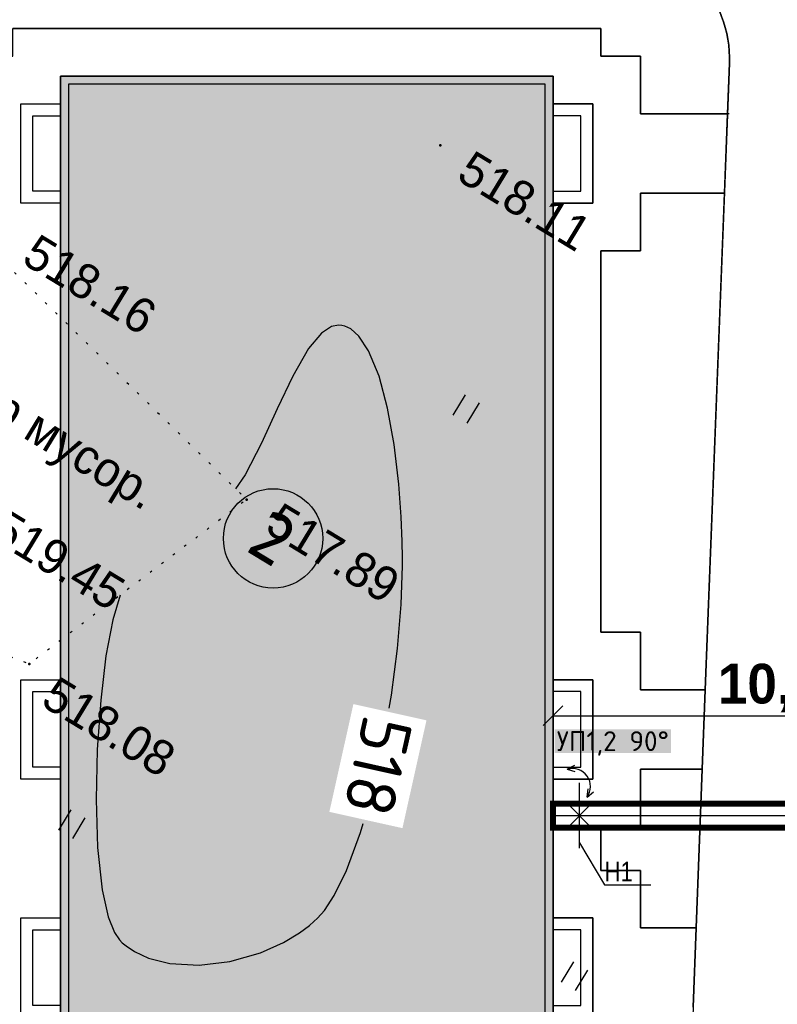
# Model space of a CAD drawing. Header units: millimetres. Extents: x 0 to 1576219, y -334896 to 156638.
# Tile 28 of 63: x 340603 to 359679, y -31852 to -7056. Entities that reach past the tile are written whole.
import ezdxf
from ezdxf import colors
from ezdxf.entities.mleader import LeaderData, LeaderLine
from ezdxf.enums import TextEntityAlignment as Align
from ezdxf.math import Vec2, Vec3

# ---------------------------------------------------------------- set-up
doc = ezdxf.new("R2010")
doc.units = ezdxf.units.MM
doc.linetypes.add('Контура низ откосов  Штриховая 0.1-0.5 - - - - - - -', pattern=[0.6, 0.1, -0.5])
for name, color, linetype in [('(004) Точки рельефа', 7, 'Continuous'), ('(036) Растительность', 7, 'Continuous'), ('(039) Земля', 7, 'Continuous'), ('C-TOPO-MAJR', 9, 'Continuous')]:
    doc.layers.add(name, color=color, linetype=linetype)
doc.layers.add('(032) Горизонтали утолщенные', color=32, linetype='Continuous', lineweight=30)
doc.layers.add('К1', color=7, linetype='Continuous', lineweight=40, true_color=0x076e4b)
doc.styles.add('BM-431', font='txt')
doc.styles.add('D-431', font='txt')
doc.styles.add('FAYZXON', font='GOTHICB.TTF')
doc.styles.add('GOST', font='isocpeur.ttf')
doc.styles.add('Tahoma', font='tahoma.ttf')
doc.styles.add('СПДС', font='isocpeur.ttf')
doc.styles.add('стиль 3', font='arial.ttf', dxfattribs={"width": 0.8, "height": 800})
doc.dimstyles.new('MAGENTA genplan dimension', dxfattribs={"dimtxt": 1000, "dimasz": 500, "dimexe": 200, "dimexo": 300, "dimgap": 100, "dimtad": 1, "dimdec": 1, "dimlfac": 0.001, "dimzin": 1, "dimtxsty": 'FAYZXON', "dimblk": 'OBLIQUE', "dimcen": 0, "dimclrd": 142, "dimclre": 142, "dimclrt": 6, "dimadec": 0, "dimazin": 0, "dimtfac": 1, "dimtdec": 1, "dimtmove": 0, "dimatfit": 3, "dimldrblk": 'OBLIQUE', "dimfxl": 1, "dimlwd": 30, "dimlwe": 30, "dimarcsym": 0})

# ---------------------------------------------------------------- blocks, each defined once
blk = doc.blocks.new('A$C42de6a65')
h = blk.add_hatch(color=1)
h.dxf.hatch_style = 1
h.paths.add_polyline_path([(-12199.948, -6200), (12199.843, -6200), (12199.948, 6200), (-12199.843, 6200)])
for points in [[(-8999.948, 6200), (-8999.948, 7200), (-11499.948, 7200), (-11499.948, 6200)], [(5500.052, 6200), (5500.052, 7200), (3000.052, 7200), (3000.052, 6200)], [(11500.052, 6200), (11500.052, 7200), (9000.052, 7200), (9000.052, 6200)], [(-9299.948, 6200), (-9299.948, 6900), (-11199.948, 6900), (-11199.948, 6200)], [(5200.052, 6200), (5200.052, 6900), (3300.052, 6900), (3300.052, 6200)], [(11200.052, 6200), (11200.052, 6900), (9300.052, 6900), (9300.052, 6200)], [(-9299.948, -6200), (-9299.948, -6900), (-11199.948, -6900), (-11199.948, -6200)], [(5200.052, -6200), (5200.052, -6900), (3300.052, -6900), (3300.052, -6200)], [(11200.052, -6200), (11200.052, -6900), (9300.052, -6900), (9300.052, -6200)]]:
    blk.add_lwpolyline(points)
blk.add_lwpolyline([(-12199.948, -6200), (12199.843, -6200), (12199.948, 6200), (-12199.843, 6200)], close=True)
at = {"color": 2}
blk.add_lwpolyline([(11999.948, 5999.702), (-12000.052, 5999.702), (-12000.052, -6000.298), (11999.948, -6000.298)], close=True, dxfattribs=at)
at = {"color": 7}
for points in [[(-8999.948, -6200), (-8999.948, -7200), (-11499.948, -7200), (-11499.948, -6200)], [(5500.052, -6200), (5500.052, -7200), (3000.052, -7200), (3000.052, -6200)], [(11500.052, -6200), (11500.052, -7200), (9000.052, -7200), (9000.052, -6200)]]:
    blk.add_lwpolyline(points, dxfattribs=at)
blk = doc.blocks.new('I04010')
for p, q in [((-0.412273, 0.007146), (-0.412273, 1.207146)), ((0.387727, 1.207146), (0.387727, 0.007146))]:
    blk.add_line(p, q)
blk = doc.blocks.new('A$C05d28b1e')
at = {"layer": '(004) Точки рельефа', "color": 7, "linetype": 'ByBlock', "lineweight": -2}
for p in [(-176177, 25465), (-175717, 15306), (-178244, 8924)]:
    blk.add_point(p, dxfattribs=at)
at = {"layer": '(032) Горизонтали утолщенные', "color": 32, "linetype": 'Continuous', "lineweight": 30, "ltscale": 600}
blk.add_lwpolyline([(-177186, 11597), (-177026, 10968), (-176696, 10101), (-176229, 9077), (-175662, 7976), (-175032, 6879), (-174374, 5866), (-173724, 5019), (-173235, 4513), (-172897, 4262), (-172690, 4165), (-172593, 4140), (-172471, 4122), (-172219, 4112), (-171831, 4156), (-171303, 4318), (-170651, 4666), (-170037, 5147), (-169493, 5732), (-169131, 6257), (-168912, 6673), (-168795, 6959), (-168746, 7103), (-168714, 7220), (-168670, 7480), (-168654, 7932), (-168716, 8631), (-168910, 9628), (-168974, 9858)], dxfattribs=at)
at = {"layer": '(039) Земля', "linetype": 'Контура низ откосов  Штриховая 0.1-0.5 - - - - - - -', "ltscale": 600, "flags": 128}
blk.add_lwpolyline([(-184379, 17321), (-175717, 15306), (-178244, 8924), (-182617, 8115), (-184379, 17321)], dxfattribs=at)
at = {"layer": '(036) Растительность', "linetype": 'Continuous', "xscale": 500, "yscale": 500, "zscale": 500}
for p in [(-172170, 19821), (-162420, 9031), (-175227, 5733)]:
    blk.add_blockref('I04010', p, dxfattribs=at)
at = {"layer": '(004) Точки рельефа', "linetype": 'ByBlock', "char_height": 875, "attachment_point": 4, "style": 'D-431'}
for s, insert in [('518.11', (-175422, 25364)), ('518.16', (-183687, 17883)), ('517.89', (-174941, 15282)), ('519.45', (-180760, 11540)), ('518.08', (-177493, 8615))]:
    blk.add_mtext(s, dxfattribs=dict(at, insert=insert))
at = {"layer": '(039) Земля', "linetype": 'Continuous', "style": 'BM-431'}
blk.add_text('нав.стр мусор.', height=875, dxfattribs=at).set_placement((-185714, 13713))
at = {"layer": 'C-TOPO-MAJR', "color": 32, "linetype": 'Continuous', "lineweight": 30, "insert": (-169404, 11286), "char_height": 1250, "width": 2146.25, "attachment_point": 5, "rotation": 288.7274, "style": 'СПДС', "bg_fill": 3, "box_fill_scale": 1.254, "bg_fill_color": 256, "bg_fill_true_color": 13158600, "bg_fill_transparency": 0}
blk.add_mtext('518', dxfattribs=at)
at = {"layer": '(032) Горизонтали утолщенные', "color": 32, "linetype": 'Continuous', "lineweight": 30, "ltscale": 600}
blk.add_lwpolyline([(-169922, 12683), (-170041, 12988), (-170522, 14075), (-171014, 15068), (-171495, 15919), (-171601, 16092), (-171821, 16438), (-172165, 16954), (-172644, 17627), (-173262, 18417), (-173881, 19116), (-174479, 19690), (-175036, 20102), (-175438, 20292), (-175707, 20340), (-175869, 20324), (-175943, 20300), (-176022, 20260), (-176150, 20140), (-176280, 19869), (-176355, 19365), (-176335, 18567), (-176242, 17656), (-176135, 16713), (-176073, 15818), (-176097, 15394)], dxfattribs=at)
blk = doc.blocks.new('Eksplikatsia')
h = blk.add_hatch(color=2)
h.dxf.hatch_style = 1
edge = h.paths.add_edge_path()
edge.add_arc((0, 0), 1250, 0, 360)
at = {"lineweight": 30}
blk.add_circle((0, 0), 1250, dxfattribs=at)
at = {"color": 1}
blk.add_attdef('№', text='', height=1250, dxfattribs=at).set_placement((0, 0), align=Align.MIDDLE_CENTER)
blk = doc.blocks.new('_Oblique')
at = {"color": 0, "linetype": 'ByBlock', "lineweight": -2}
blk.add_line((-0.5, -0.5), (0.5, 0.5), dxfattribs=at)
blk = doc.blocks.new('*D325')
at = {"color": 142, "lineweight": 30, "transparency": 16777216}
for p, q in [((354033, -26801), (354033, -24385)), ((364933, -26801), (364933, -24385)), ((354033, -24585), (364933, -24585))]:
    blk.add_line(p, q, dxfattribs=at)
at = {"layer": 'Defpoints', "color": 0, "transparency": 16777216}
for p in [(364933, -24585), (354033, -27101), (364933, -27101)]:
    blk.add_point(p, dxfattribs=at)
at = {"color": 142, "lineweight": 30, "transparency": 16777216, "xscale": 500, "yscale": 500, "zscale": 500, "rotation": 180}
blk.add_blockref('_Oblique', (354033, -24585), dxfattribs=at)
at = {"color": 142, "lineweight": 30, "transparency": 16777216, "xscale": 500, "yscale": 500, "zscale": 500}
blk.add_blockref('_Oblique', (364933, -24585), dxfattribs=at)
at = {"color": 6, "transparency": 16777216, "insert": (359483, -23890), "char_height": 1000, "attachment_point": 5, "style": 'FAYZXON'}
blk.add_mtext('10,9', dxfattribs=at)

msp = doc.modelspace()

# ---------------------------------------------------------------- block references
at = {"rotation": 270.0004851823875}
msp.add_blockref('A$C42de6a65', (347832.986, -20678.656, -3656), dxfattribs=at)

# ---------------------------------------------------------------- next in the draw order: block references
at = {"color": 5, "lineweight": 50, "rotation": 328.7134303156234}
msp.add_blockref('A$C05d28b1e', (488531.156, -123473.137), dxfattribs=at)

# ---------------------------------------------------------------- next in the draw order: linework, layer by layer
at = {"lineweight": 30}
for p, q in [((354386.049, -26787.961), (355012.501, -27414.414)), ((355012.501, -26787.961), (354386.049, -27414.414))]:
    msp.add_line(p, q, dxfattribs=at)
at = {"lineweight": 25}
msp.add_line((354699.275, -27788.672), (355324.891, -28844.571, -500253), dxfattribs=at)
at = {"color": 8}
for points in [[(355473.81, -5039.52, -0.425495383), (358471.603, -8154.585), (357866.144, -23928.651), (357789.378, -25928.651), (357635.845, -29928.651), (357559.079, -31928.651), (357441.436, -34993.615, -0.40302103), (354443.643, -37878.551), (339632.883, -37878.551, -0.414213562), (336632.883, -34878.551), (336632.883, -8039.52, -0.414213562), (339632.883, -5039.52), (355473.81, -5039.52)], [(355473.81, -5039.52, -0.425495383), (358471.603, -8154.585)]]:
    msp.add_lwpolyline(points, format="xyb", dxfattribs=at)
for points in [[(355233.09, -7278.761), (355233.09, -7978.656), (356232.91, -7978.656), (356232.91, -9428.651), (358422.7, -9428.651), (358471.603, -8154.585, 0.425495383), (355473.81, -5039.52), (339632.883, -5039.52, 0.414213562), (336632.883, -8039.52), (336632.883, -9428.765), (339432.688, -9428.765), (339432.688, -7978.769), (340432.883, -7978.769), (340432.883, -7278.761)], [(354443.643, -37878.551), (339632.883, -37878.551, -0.414213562), (336632.883, -34878.551), (336632.883, -8039.52, -0.414213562), (339632.883, -5039.52), (355473.81, -5039.52, -0.425495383), (358471.603, -8154.585), (357866.144, -23928.651), (357789.378, -25928.651), (357635.845, -29928.651), (357559.079, -31928.651), (357441.436, -34993.615, -0.40302103)], [(354443.643, -37878.551), (339632.883, -37878.551, -0.414213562), (336632.883, -34878.551), (336632.883, -8039.52, -0.414213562), (339632.883, -5039.52), (355473.81, -5039.52, -0.425495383), (358471.603, -8154.585), (357866.144, -23928.651), (357789.378, -25928.651), (357635.845, -29928.651), (357559.079, -31928.651), (357441.436, -34993.615, -0.40302103)]]:
    msp.add_lwpolyline(points, format="xyb", close=True, dxfattribs=at)
at = {"color": 8, "lineweight": 30}
for points in [[(355473.81, -5039.52, -0.425495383), (358471.603, -8154.585)], [(358471.603, -8154.585, 0.425495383), (355473.81, -5039.52)]]:
    msp.add_lwpolyline(points, format="xyb", dxfattribs=at)
at = {"color": 8}
for points in [[(357559.079, -31928.651), (357635.845, -29928.651), (356233.084, -29928.651), (356233.084, -28478.656), (355233.09, -28478.656), (355233.09, -27378.647), (356233.033, -27378.647), (356233.033, -25928.651), (357789.378, -25928.651), (357866.144, -23928.651), (356233.033, -23928.651), (356233.033, -22478.656), (355233.09, -22478.656), (355233.09, -12878.647), (356232.91, -12878.647), (356232.91, -11428.651), (358345.934, -11428.651), (358422.7, -9428.651), (356232.91, -9428.651), (356232.91, -7978.656), (355233.09, -7978.656), (355233.09, -7278.761), (340432.883, -7278.761)], [(357559.079, -31928.651), (357635.845, -29928.651), (356233.084, -29928.651), (356233.084, -28478.656), (355233.09, -28478.656), (355233.09, -27378.647), (356233.033, -27378.647), (356233.033, -25928.651), (357789.378, -25928.651), (357866.144, -23928.651), (356233.033, -23928.651), (356233.033, -22478.656), (355233.09, -22478.656), (355233.09, -12878.647), (356232.91, -12878.647), (356232.91, -11428.651), (358345.934, -11428.651), (358422.7, -9428.651), (356232.91, -9428.651), (356232.91, -7978.656), (355233.09, -7978.656), (355233.09, -7278.761), (340432.883, -7278.761)], [(358471.603, -8154.585), (357866.144, -23928.651)], [(340632.862, -32178.761), (340632.862, -29678.769), (341632.883, -29678.769), (341632.883, -26178.761), (340632.811, -26178.761), (340632.811, -23678.769), (341632.883, -23678.769), (341632.883, -11678.761), (340632.688, -11678.761), (340632.688, -9178.769), (341632.883, -9178.769), (341632.883, -8478.761), (354033.09, -8478.761), (354033.09, -9178.656), (355032.91, -9178.656), (355032.91, -11678.647), (354033.09, -11678.647), (354033.09, -23678.656), (355033.033, -23678.656), (355033.033, -26178.647), (354033.09, -26178.647), (354033.09, -29678.656), (355033.084, -29678.656), (355033.084, -32178.647)], [(340632.862, -32178.761), (340632.862, -29678.769), (341632.883, -29678.769), (341632.883, -26178.761), (340632.811, -26178.761), (340632.811, -23678.769), (341632.883, -23678.769), (341632.883, -11678.761), (340632.688, -11678.761), (340632.688, -9178.769), (341632.883, -9178.769), (341632.883, -8478.761), (354033.09, -8478.761), (354033.09, -9178.656), (355032.91, -9178.656), (355032.91, -11678.647), (354033.09, -11678.647), (354033.09, -23678.656), (355033.033, -23678.656), (355033.033, -26178.647), (354033.09, -26178.647), (354033.09, -29678.656), (355033.084, -29678.656), (355033.084, -32178.647)], [(358465.299, -9428.651), (356233.084, -9428.651)], [(358345.934, -11428.651), (356233.084, -11428.651)], [(357866.144, -23928.651), (356233.084, -23928.651)], [(357866.144, -23928.651), (357789.378, -25928.651)], [(357789.378, -25928.651), (356233.084, -25928.651)], [(357789.378, -25928.651), (357635.845, -29928.651)], [(357635.845, -29928.651), (356233.084, -29928.651)], [(357635.845, -29928.651), (357559.079, -31928.651)]]:
    msp.add_lwpolyline(points, dxfattribs=at)
at = {"color": 8, "lineweight": 30}
for points in [[(355233.09, -7278.761), (340432.883, -7278.761)], [(340432.883, -7278.761), (355233.09, -7278.761)], [(355233.09, -7978.656), (355233.09, -7278.761)], [(355233.09, -7278.761), (355233.09, -7978.656)], [(356232.91, -7978.656), (355233.09, -7978.656)], [(355233.09, -7978.656), (356232.91, -7978.656)], [(356232.91, -9428.651), (356232.91, -7978.656)], [(356232.91, -7978.656), (356232.91, -9428.651)], [(358471.603, -8154.585), (357866.144, -23928.651)], [(358422.7, -9428.651), (358471.603, -8154.585)], [(341632.883, -9178.769), (341632.883, -8478.761)], [(341632.883, -8478.761), (354033.09, -8478.761)], [(354033.09, -8478.761), (354033.09, -9178.656)], [(340632.688, -11678.761), (340632.688, -9178.769)], [(340632.688, -9178.769), (341632.883, -9178.769)], [(354033.09, -9178.656), (355032.91, -9178.656)], [(355032.91, -9178.656), (355032.91, -11678.647)], [(358422.7, -9428.651), (356232.91, -9428.651)], [(356232.91, -9428.651), (358422.7, -9428.651)], [(358345.934, -11428.651), (358422.7, -9428.651)], [(356232.91, -12878.647), (356232.91, -11428.651)], [(356232.91, -11428.651), (358345.934, -11428.651)], [(358345.934, -11428.651), (356232.91, -11428.651)], [(356232.91, -11428.651), (356232.91, -12878.647)], [(357866.144, -23928.651), (358345.934, -11428.651)], [(341632.883, -11678.761), (340632.688, -11678.761)], [(341632.883, -23678.769), (341632.883, -11678.761)], [(355032.91, -11678.647), (354033.09, -11678.647)], [(354033.09, -11678.647), (354033.09, -23678.656)], [(355233.09, -22478.656), (355233.09, -12878.647)], [(355233.09, -12878.647), (356232.91, -12878.647)], [(356232.91, -12878.647), (355233.09, -12878.647)], [(355233.09, -12878.647), (355233.09, -22478.656)], [(356233.033, -22478.656), (355233.09, -22478.656)], [(355233.09, -22478.656), (356233.033, -22478.656)], [(356233.033, -23928.651), (356233.033, -22478.656)], [(356233.033, -22478.656), (356233.033, -23928.651)], [(340632.811, -26178.761), (340632.811, -23678.769)], [(340632.811, -23678.769), (341632.883, -23678.769)], [(354033.09, -23678.656), (355033.033, -23678.656)], [(355033.033, -23678.656), (355033.033, -26178.647)], [(357866.144, -23928.651), (356233.033, -23928.651)], [(356233.033, -23928.651), (357866.144, -23928.651)], [(357789.378, -25928.651), (357866.144, -23928.651)], [(357866.144, -23928.651), (357789.378, -25928.651)], [(356233.033, -27378.647), (356233.033, -25928.651)], [(356233.033, -25928.651), (357789.378, -25928.651)], [(357789.378, -25928.651), (356233.033, -25928.651)], [(356233.033, -25928.651), (356233.033, -27378.647)], [(357789.378, -25928.651), (357635.845, -29928.651)], [(357635.845, -29928.651), (357789.378, -25928.651)], [(341632.883, -26178.761), (340632.811, -26178.761)], [(341632.883, -29678.769), (341632.883, -26178.761)], [(355033.033, -26178.647), (354033.09, -26178.647)], [(354033.09, -26178.647), (354033.09, -29678.656)], [(355233.09, -28478.656), (355233.09, -27378.647)], [(355233.09, -27378.647), (356233.033, -27378.647)], [(356233.033, -27378.647), (355233.09, -27378.647)], [(355233.09, -27378.647), (355233.09, -28478.656)], [(356233.084, -28478.656), (355233.09, -28478.656)], [(355233.09, -28478.656), (356233.084, -28478.656)], [(356233.084, -29928.651), (356233.084, -28478.656)], [(356233.084, -28478.656), (356233.084, -29928.651)], [(340632.862, -32178.761), (340632.862, -29678.769)], [(340632.862, -29678.769), (341632.883, -29678.769)], [(354033.09, -29678.656), (355033.084, -29678.656)], [(355033.084, -29678.656), (355033.084, -32178.647)], [(357635.845, -29928.651), (356233.084, -29928.651)], [(356233.084, -29928.651), (357635.845, -29928.651)], [(357559.079, -31928.651), (357635.845, -29928.651)], [(357635.845, -29928.651), (357559.079, -31928.651)]]:
    msp.add_lwpolyline(points, dxfattribs=at)
at = {"color": 8}
for points in [[(341632.883, -8478.761), (354033.09, -8478.761), (354033.09, -32878.551), (341632.883, -32878.551)], [(341632.883, -8478.761), (354033.09, -8478.761), (354033.09, -32878.551), (341632.883, -32878.551)], [(341632.709, -11678.761), (340632.688, -11678.761), (340632.688, -9178.769), (341632.709, -9178.769)], [(341632.709, -11678.761), (340632.688, -11678.761), (340632.688, -9178.769), (341632.709, -9178.769)], [(355032.91, -11678.647), (354032.889, -11678.647), (354032.889, -9178.656), (355032.91, -9178.656)], [(355032.91, -11678.647), (354032.889, -11678.647), (354032.889, -9178.656), (355032.91, -9178.656)], [(358345.934, -11428.651), (356232.91, -11428.651), (356232.91, -12878.647), (355233.09, -12878.647), (355233.09, -22478.656), (356233.033, -22478.656), (356233.033, -23928.651), (357866.144, -23928.651)], [(341632.832, -26178.761), (340632.811, -26178.761), (340632.811, -23678.769), (341632.832, -23678.769)], [(341632.832, -26178.761), (340632.811, -26178.761), (340632.811, -23678.769), (341632.832, -23678.769)], [(355033.033, -26178.647), (354033.012, -26178.647), (354033.012, -23678.656), (355033.033, -23678.656)], [(355033.033, -26178.647), (354033.012, -26178.647), (354033.012, -23678.656), (355033.033, -23678.656)], [(357789.378, -25928.651), (356233.033, -25928.651), (356233.033, -27378.647), (355233.09, -27378.647), (355233.09, -28478.656), (356233.084, -28478.656), (356233.084, -29928.651), (357635.845, -29928.651)], [(341632.883, -32178.761), (340632.862, -32178.761), (340632.862, -29678.769), (341632.883, -29678.769)], [(341632.883, -32178.761), (340632.862, -32178.761), (340632.862, -29678.769), (341632.883, -29678.769)], [(355033.084, -32178.647), (354033.063, -32178.647), (354033.063, -29678.656), (355033.084, -29678.656)], [(355033.084, -32178.647), (354033.063, -32178.647), (354033.063, -29678.656), (355033.084, -29678.656)]]:
    msp.add_lwpolyline(points, close=True, dxfattribs=at)
at = {"color": 1, "const_width": 150}
msp.add_lwpolyline([(354033.09, -26801.188), (365233.015, -26801.188), (365233.015, -31100.717), (375232.895, -31101.293), (375232.945, -31701.293), (364633.015, -31701.293), (364633.015, -27400.777), (354033.113, -27401.188)], close=True, dxfattribs=at)
at = {"const_width": 30}
msp.add_lwpolyline([(354033.122, -27101.188), (364933.015, -27101.188), (364933.015, -31401.293), (375432.945, -31401.293)], dxfattribs=at)
at = {"lineweight": 25, "elevation": -500253}
msp.add_lwpolyline([(355324.891, -28844.571), (356494.091, -28844.571)], dxfattribs=at)

# ---------------------------------------------------------------- next in the draw order: block references
ref = msp.add_blockref('Eksplikatsia', (346982.514, -20118.579), dxfattribs=dict(rotation=328.7134303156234))
ref.add_attrib('№', '2', dxfattribs={"color": 1, "height": 1250, "rotation": 328.7134303, "style": 'Tahoma'}).set_placement((346982.514, -20118.579), align=Align.MIDDLE_CENTER)

# ---------------------------------------------------------------- next in the draw order: texts
at = {"lineweight": 25, "style": 'стиль 3', "width": 0.8}
msp.add_text('Н1', height=500, dxfattribs=at).set_placement((355327.445, -28759.111, -500253))

# ---------------------------------------------------------------- next in the draw order: leaders
at = {"layer": 'К1', "color": 0, "linetype": 'ByBlock', "lineweight": 0, "ltscale": 250}
ml = msp.add_multileader_mtext('Standard', dxfattribs=at)
ml.set_content('УП1,2 90%%D', style='GOST')
ml.set_leader_properties()
ml.build(insert=Vec2(0, 0))
ml.multileader.update_dxf_attribs({"text_left_attachment_type": 6, "text_right_attachment_type": 6, "dogleg_length": 0.001, "arrow_head_size": 750, "scale": 500})
ctx = ml.context
ctx.base_point, ctx.scale, ctx.char_height, ctx.arrow_head_size, ctx.landing_gap_size, ctx.plane_origin = Vec3(354150.791, -25575.029, 3656), 500, 500, 750, 0, Vec3(389239.257, -12016.39, 3656)
ctx.left_attachment, ctx.right_attachment, ctx.text_align_type = 6, 6, 1
notes = []
notes.append((ctx, [(0, (0, 0, 0), (0, 0), (1, 0), 1, [])]))
ctx.mtext.insert, ctx.mtext.alignment, ctx.mtext.flow_direction = Vec3(355538.291, -24975.029, 3656), 2, 5
ctx.mtext.has_bg_fill, ctx.mtext.bg_color, ctx.mtext.bg_scale_factor, ctx.mtext.bg_transparency, ctx.mtext.use_window_bg_color = 1, -1023410173, 1.1, 0, 0
for ctx, leaders in notes:
    for number, flags, end, landing, length, lines in leaders:
        leader = LeaderData()
        leader.index, (leader.has_last_leader_line, leader.has_dogleg_vector, leader.attachment_direction) = number, flags
        leader.last_leader_point, leader.dogleg_vector, leader.dogleg_length = Vec3(end), Vec3(landing), length
        for number, points, colour, breaks in lines:
            line = LeaderLine()
            line.index, line.vertices, line.color, line.breaks = number, Vec3.list(points), colors.encode_raw_color(colour), breaks
            leader.lines.append(line)
        ctx.leaders.append(leader)

# ---------------------------------------------------------------- next in the draw order: linework, layer by layer
at = {"lineweight": 25}
for p, q in [((354389.042, -25931.619, 3073.19), (354581.274, -25827.488, 3073.19)), ((354389.042, -25931.619, 3073.19), (354577.9, -25986.008, 3073.19)), ((354890.231, -26634.188, 3073.19), (354919.404, -26427.099, 3073.19)), ((354890.231, -26634.188, 3073.19), (355046.888, -26504.696, 3073.19))]:
    msp.add_line(p, q, dxfattribs=at)
at = {"lineweight": 30}
msp.add_line((354699.275, -27923.844), (354699.275, -26278.531), dxfattribs=at)
at = {"lineweight": 25}
msp.add_arc((354521.786, -26368.846, 3073.19), 454.046, 324.2398423, 106.9406549, dxfattribs=at)

# ---------------------------------------------------------------- next in the draw order: leaders
at = {"layer": 'К1', "color": 0, "linetype": 'ByBlock', "lineweight": 0, "ltscale": 250}
ml = msp.add_multileader_mtext('Standard', dxfattribs=at)
ml.set_content('УП3 90%%D', style='GOST')
ml.set_leader_properties()
ml.build(insert=Vec2(0, 0))
ml.multileader.update_dxf_attribs({"text_left_attachment_type": 6, "text_right_attachment_type": 6, "dogleg_length": 0.001, "arrow_head_size": 750, "scale": 500})
ctx = ml.context
ctx.base_point, ctx.scale, ctx.char_height, ctx.arrow_head_size, ctx.landing_gap_size, ctx.plane_origin = Vec3(365908.369, -26402.873, 3656), 500, 500, 750, 0, Vec3(399609.335, -12844.234, 3656)
ctx.left_attachment, ctx.right_attachment, ctx.text_align_type = 6, 6, 1
notes = []
notes.append((ctx, [(0, (0, 0, 0), (0, 0), (1, 0), 1, [])]))
ctx.mtext.insert, ctx.mtext.alignment, ctx.mtext.flow_direction = Vec3(367083.369, -25802.873, 3656), 2, 5
ctx.mtext.has_bg_fill, ctx.mtext.bg_color, ctx.mtext.bg_scale_factor, ctx.mtext.bg_transparency, ctx.mtext.use_window_bg_color = 1, -1023410173, 1.1, 0, 0
for ctx, leaders in notes:
    for number, flags, end, landing, length, lines in leaders:
        leader = LeaderData()
        leader.index, (leader.has_last_leader_line, leader.has_dogleg_vector, leader.attachment_direction) = number, flags
        leader.last_leader_point, leader.dogleg_vector, leader.dogleg_length = Vec3(end), Vec3(landing), length
        for number, points, colour, breaks in lines:
            line = LeaderLine()
            line.index, line.vertices, line.color, line.breaks = number, Vec3.list(points), colors.encode_raw_color(colour), breaks
            leader.lines.append(line)
        ctx.leaders.append(leader)

# ---------------------------------------------------------------- next in the draw order: leaders
ml = msp.add_multileader_mtext('Standard', dxfattribs=at)
ml.set_content('УП4 90%%D', style='GOST')
ml.set_leader_properties()
ml.build(insert=Vec2(0, 0))
ml.multileader.update_dxf_attribs({"text_left_attachment_type": 6, "text_right_attachment_type": 6, "dogleg_length": 0.001, "arrow_head_size": 750, "scale": 500})
ctx = ml.context
ctx.base_point, ctx.scale, ctx.char_height, ctx.arrow_head_size, ctx.landing_gap_size, ctx.plane_origin = Vec3(363379.12, -33023.785, 3656), 500, 500, 750, 0, Vec3(395905.087, -19465.146, 3656)
ctx.left_attachment, ctx.right_attachment, ctx.text_align_type = 6, 6, 1
notes = []
notes.append((ctx, [(0, (0, 0, 0), (0, 0), (1, 0), 1, [])]))
ctx.mtext.insert, ctx.mtext.alignment, ctx.mtext.flow_direction = Vec3(364579.12, -32423.785, 3656), 2, 5
ctx.mtext.has_bg_fill, ctx.mtext.bg_color, ctx.mtext.bg_scale_factor, ctx.mtext.bg_transparency, ctx.mtext.use_window_bg_color = 1, -1023410173, 1.1, 0, 0
for ctx, leaders in notes:
    for number, flags, end, landing, length, lines in leaders:
        leader = LeaderData()
        leader.index, (leader.has_last_leader_line, leader.has_dogleg_vector, leader.attachment_direction) = number, flags
        leader.last_leader_point, leader.dogleg_vector, leader.dogleg_length = Vec3(end), Vec3(landing), length
        for number, points, colour, breaks in lines:
            line = LeaderLine()
            line.index, line.vertices, line.color, line.breaks = number, Vec3.list(points), colors.encode_raw_color(colour), breaks
            leader.lines.append(line)
        ctx.leaders.append(leader)

# ---------------------------------------------------------------- next in the draw order: leaders
ml = msp.add_multileader_mtext('Standard', dxfattribs=at)
ml.set_content('УП5.6 90%%D', style='GOST')
ml.set_leader_properties()
ml.build(insert=Vec2(0, 0))
ml.multileader.update_dxf_attribs({"text_left_attachment_type": 6, "text_right_attachment_type": 6, "dogleg_length": 0.001, "arrow_head_size": 750, "scale": 500})
ctx = ml.context
ctx.base_point, ctx.scale, ctx.char_height, ctx.arrow_head_size, ctx.landing_gap_size, ctx.plane_origin = Vec3(373912.186, -29965.498, 3656), 500, 500, 750, 0, Vec3(405238.153, -16406.859, 3656)
ctx.left_attachment, ctx.right_attachment, ctx.text_align_type = 6, 6, 1
notes = []
notes.append((ctx, [(0, (0, 0, 0), (0, 0), (1, 0), 1, [])]))
ctx.mtext.insert, ctx.mtext.alignment, ctx.mtext.flow_direction = Vec3(375337.186, -29365.498, 3656), 2, 5
ctx.mtext.has_bg_fill, ctx.mtext.bg_color, ctx.mtext.bg_scale_factor, ctx.mtext.bg_transparency, ctx.mtext.use_window_bg_color = 1, -1023410173, 1.1, 0, 0
for ctx, leaders in notes:
    for number, flags, end, landing, length, lines in leaders:
        leader = LeaderData()
        leader.index, (leader.has_last_leader_line, leader.has_dogleg_vector, leader.attachment_direction) = number, flags
        leader.last_leader_point, leader.dogleg_vector, leader.dogleg_length = Vec3(end), Vec3(landing), length
        for number, points, colour, breaks in lines:
            line = LeaderLine()
            line.index, line.vertices, line.color, line.breaks = number, Vec3.list(points), colors.encode_raw_color(colour), breaks
            leader.lines.append(line)
        ctx.leaders.append(leader)

# ---------------------------------------------------------------- next in the draw order: dimensions: what is measured, and where the dimension line sits
dim = msp.add_linear_dim(base=(364933.015, -24585.294), p1=(354033.122, -27101.188), p2=(364933.015, -27101.188), dimstyle='MAGENTA genplan dimension')
dim.commit()
dim.dimension.update_dxf_attribs({"geometry": '*D325', "text_midpoint": (359483.069, -23890.121)})

# ---------------------------------------------------------------- next in the draw order: leaders
ml = msp.add_multileader_mtext('Standard', dxfattribs=at)
ml.set_content('УП1,2 90%%D', style='GOST')
ml.set_leader_properties()
ml.build(insert=Vec2(0, 0))
ml.multileader.update_dxf_attribs({"text_left_attachment_type": 6, "text_right_attachment_type": 6, "dogleg_length": 0.001, "arrow_head_size": 750, "scale": 500})
ctx = ml.context
ctx.base_point, ctx.scale, ctx.char_height, ctx.arrow_head_size, ctx.landing_gap_size, ctx.plane_origin = Vec3(740669.526, -189800.546, 3656), 500, 500, 750, 0, Vec3(775757.993, -176241.907, 3656)
ctx.left_attachment, ctx.right_attachment, ctx.text_align_type = 6, 6, 1
notes = []
notes.append((ctx, [(0, (0, 0, 0), (0, 0), (1, 0), 1, [])]))
ctx.mtext.insert, ctx.mtext.alignment, ctx.mtext.flow_direction = Vec3(742057.026, -189200.546, 3656), 2, 5
ctx.mtext.has_bg_fill, ctx.mtext.bg_color, ctx.mtext.bg_scale_factor, ctx.mtext.bg_transparency, ctx.mtext.use_window_bg_color = 1, -1023410173, 1.1, 0, 0
for ctx, leaders in notes:
    for number, flags, end, landing, length, lines in leaders:
        leader = LeaderData()
        leader.index, (leader.has_last_leader_line, leader.has_dogleg_vector, leader.attachment_direction) = number, flags
        leader.last_leader_point, leader.dogleg_vector, leader.dogleg_length = Vec3(end), Vec3(landing), length
        for number, points, colour, breaks in lines:
            line = LeaderLine()
            line.index, line.vertices, line.color, line.breaks = number, Vec3.list(points), colors.encode_raw_color(colour), breaks
            leader.lines.append(line)
        ctx.leaders.append(leader)

# ---------------------------------------------------------------- next in the draw order: leaders
ml = msp.add_multileader_mtext('Standard', dxfattribs=at)
ml.set_content('УП3 90%%D', style='GOST')
ml.set_leader_properties()
ml.build(insert=Vec2(0, 0))
ml.multileader.update_dxf_attribs({"text_left_attachment_type": 6, "text_right_attachment_type": 6, "dogleg_length": 0.001, "arrow_head_size": 750, "scale": 500})
ctx = ml.context
ctx.base_point, ctx.scale, ctx.char_height, ctx.arrow_head_size, ctx.landing_gap_size, ctx.plane_origin = Vec3(752427.104, -190628.39, 3656), 500, 500, 750, 0, Vec3(786128.071, -177069.751, 3656)
ctx.left_attachment, ctx.right_attachment, ctx.text_align_type = 6, 6, 1
notes = []
notes.append((ctx, [(0, (0, 0, 0), (0, 0), (1, 0), 1, [])]))
ctx.mtext.insert, ctx.mtext.alignment, ctx.mtext.flow_direction = Vec3(753602.104, -190028.39, 3656), 2, 5
ctx.mtext.has_bg_fill, ctx.mtext.bg_color, ctx.mtext.bg_scale_factor, ctx.mtext.bg_transparency, ctx.mtext.use_window_bg_color = 1, -1023410173, 1.1, 0, 0
for ctx, leaders in notes:
    for number, flags, end, landing, length, lines in leaders:
        leader = LeaderData()
        leader.index, (leader.has_last_leader_line, leader.has_dogleg_vector, leader.attachment_direction) = number, flags
        leader.last_leader_point, leader.dogleg_vector, leader.dogleg_length = Vec3(end), Vec3(landing), length
        for number, points, colour, breaks in lines:
            line = LeaderLine()
            line.index, line.vertices, line.color, line.breaks = number, Vec3.list(points), colors.encode_raw_color(colour), breaks
            leader.lines.append(line)
        ctx.leaders.append(leader)

# ---------------------------------------------------------------- next in the draw order: leaders
ml = msp.add_multileader_mtext('Standard', dxfattribs=at)
ml.set_content('УП4 90%%D', style='GOST')
ml.set_leader_properties()
ml.build(insert=Vec2(0, 0))
ml.multileader.update_dxf_attribs({"text_left_attachment_type": 6, "text_right_attachment_type": 6, "dogleg_length": 0.001, "arrow_head_size": 750, "scale": 500})
ctx = ml.context
ctx.base_point, ctx.scale, ctx.char_height, ctx.arrow_head_size, ctx.landing_gap_size, ctx.plane_origin = Vec3(749897.856, -197249.302, 3656), 500, 500, 750, 0, Vec3(782423.822, -183690.663, 3656)
ctx.left_attachment, ctx.right_attachment, ctx.text_align_type = 6, 6, 1
notes = []
notes.append((ctx, [(0, (0, 0, 0), (0, 0), (1, 0), 1, [])]))
ctx.mtext.insert, ctx.mtext.alignment, ctx.mtext.flow_direction = Vec3(751097.856, -196649.302, 3656), 2, 5
ctx.mtext.has_bg_fill, ctx.mtext.bg_color, ctx.mtext.bg_scale_factor, ctx.mtext.bg_transparency, ctx.mtext.use_window_bg_color = 1, -1023410173, 1.1, 0, 0
for ctx, leaders in notes:
    for number, flags, end, landing, length, lines in leaders:
        leader = LeaderData()
        leader.index, (leader.has_last_leader_line, leader.has_dogleg_vector, leader.attachment_direction) = number, flags
        leader.last_leader_point, leader.dogleg_vector, leader.dogleg_length = Vec3(end), Vec3(landing), length
        for number, points, colour, breaks in lines:
            line = LeaderLine()
            line.index, line.vertices, line.color, line.breaks = number, Vec3.list(points), colors.encode_raw_color(colour), breaks
            leader.lines.append(line)
        ctx.leaders.append(leader)

# ---------------------------------------------------------------- next in the draw order: leaders
ml = msp.add_multileader_mtext('Standard', dxfattribs=at)
ml.set_content('УП5.6 90%%D', style='GOST')
ml.set_leader_properties()
ml.build(insert=Vec2(0, 0))
ml.multileader.update_dxf_attribs({"text_left_attachment_type": 6, "text_right_attachment_type": 6, "dogleg_length": 0.001, "arrow_head_size": 750, "scale": 500})
ctx = ml.context
ctx.base_point, ctx.scale, ctx.char_height, ctx.arrow_head_size, ctx.landing_gap_size, ctx.plane_origin = Vec3(760430.922, -194191.015, 3656), 500, 500, 750, 0, Vec3(791756.888, -180632.376, 3656)
ctx.left_attachment, ctx.right_attachment, ctx.text_align_type = 6, 6, 1
notes = []
notes.append((ctx, [(0, (0, 0, 0), (0, 0), (1, 0), 1, [])]))
ctx.mtext.insert, ctx.mtext.alignment, ctx.mtext.flow_direction = Vec3(761855.922, -193591.015, 3656), 2, 5
ctx.mtext.has_bg_fill, ctx.mtext.bg_color, ctx.mtext.bg_scale_factor, ctx.mtext.bg_transparency, ctx.mtext.use_window_bg_color = 1, -1023410173, 1.1, 0, 0
for ctx, leaders in notes:
    for number, flags, end, landing, length, lines in leaders:
        leader = LeaderData()
        leader.index, (leader.has_last_leader_line, leader.has_dogleg_vector, leader.attachment_direction) = number, flags
        leader.last_leader_point, leader.dogleg_vector, leader.dogleg_length = Vec3(end), Vec3(landing), length
        for number, points, colour, breaks in lines:
            line = LeaderLine()
            line.index, line.vertices, line.color, line.breaks = number, Vec3.list(points), colors.encode_raw_color(colour), breaks
            leader.lines.append(line)
        ctx.leaders.append(leader)

doc.saveas('drawing.dxf')
